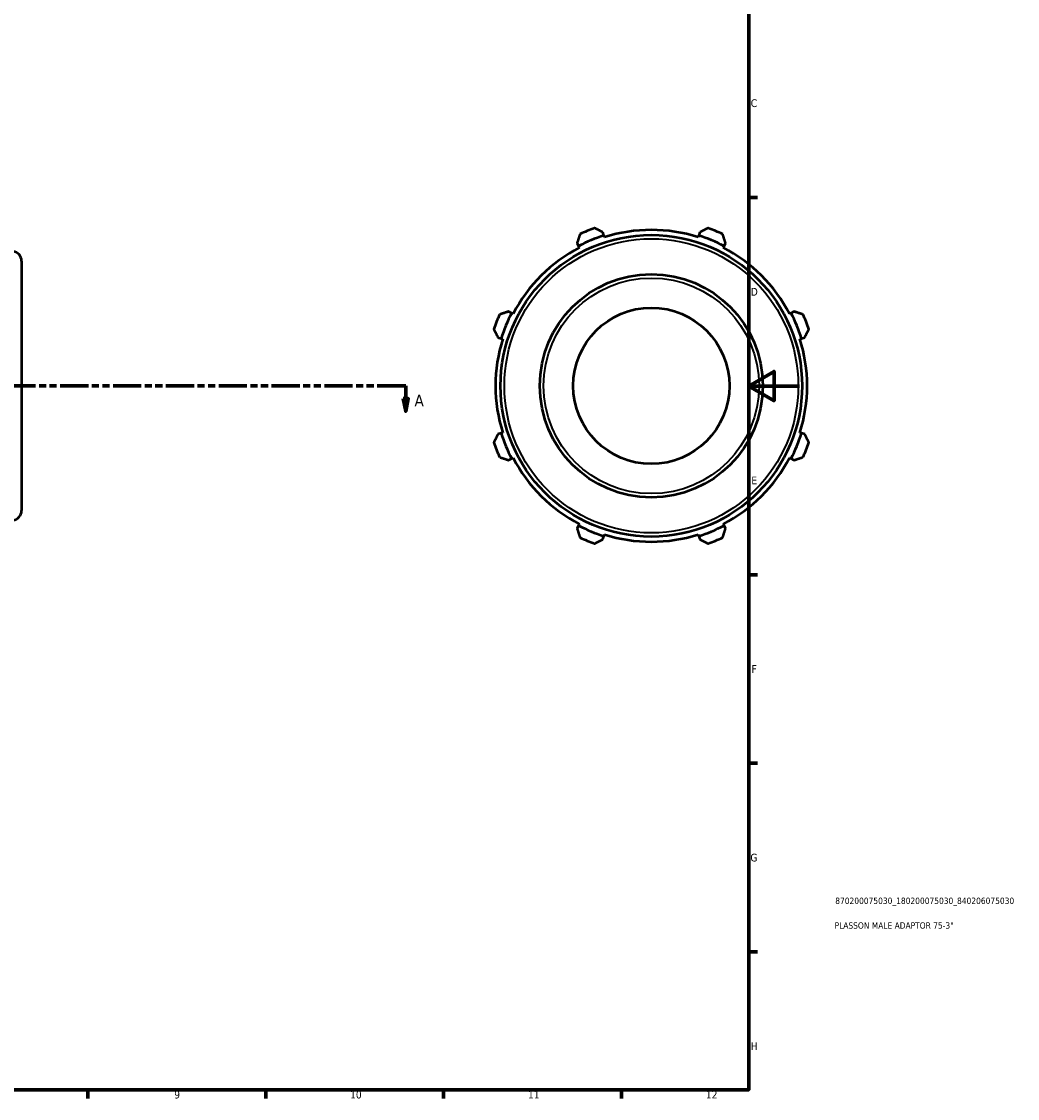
# Model space of a CAD drawing. Header units: millimetres. Extents: x 0 to 927, y -38 to 919.
# Tile 2 of 4: x 535 to 927, y 17 to 441. Entities that reach past the tile are written whole.
import ezdxf

# ---------------------------------------------------------------- set-up
doc = ezdxf.new("R2010")
doc.units = ezdxf.units.MM
doc.linetypes.add('DOUBLE_DASH_CHAIN', pattern=[1.2403, 0.6614, -0.0827, 0.1654, -0.0827, 0.1654, -0.0827])
for name, color, linetype, lineweight in [('Border (ANSI)', 7, 'Continuous', 70), ('Section Line (ANSI)', 7, 'DOUBLE_DASH_CHAIN', 70), ('Title (ISO)', 7, 'Continuous', 50), ('Visible (ANSI)', 7, 'Continuous', 50), ('Visible Narrow (ANSI)', 7, 'Continuous', 35)]:
    doc.layers.add(name, color=color, linetype=linetype, lineweight=lineweight)
doc.styles.add('Label Text (ANSI)', font='tahoma.ttf')
doc.styles.add('Note Text (ANSI)', font='tahoma.ttf')
doc.styles.add('Note Text (ISO)', font='tahoma.ttf')

# ---------------------------------------------------------------- blocks, each defined once
blk = doc.blocks.new('Borders Default Border')
at = {"layer": 'Border (ANSI)'}
for p, q in [((821, 371.25), (824.45, 371.25)), ((821, 222.75), (824.45, 222.75)), ((821, 148.5), (824.45, 148.5)), ((821, 74.25), (824.45, 74.25)), ((560.67, 20), (560.67, 16.55)), ((630.75, 20), (630.75, 16.55)), ((700.83, 20), (700.83, 16.55)), ((770.92, 20), (770.92, 16.55))]:
    blk.add_line(p, q, dxfattribs=at)
at = {"layer": 'Border (ANSI)', "flags": 128}
for points in [[(20, 20), (20, 574), (821, 574), (821, 20), (20, 20)], [(841, 297), (821, 297), (831, 302.77), (831, 291.23), (821, 297)]]:
    blk.add_lwpolyline(points, dxfattribs=at)
at = {"layer": 'Border (ANSI)', "attachment_point": 7, "style": 'Note Text (ANSI)'}
for s, insert, char_height in [('C', (821.8, 406.8), 3.05), ('D', (821.81, 332.6), 3.05), ('E', (822.05, 258.35), 3.05), ('F', (822.14, 184.1), 3.05), ('G', (821.66, 109.79), 3.05), ('H', (821.81, 35.6), 3.05), ('9', (594.7, 16.49), 3.05), ('10', (663.96, 16.49), 3.048), ('11', (734.04, 16.55), 3.048), ('12', (804.13, 16.55), 3.048)]:
    blk.add_mtext(s, dxfattribs=dict(at, insert=insert, char_height=char_height))
blk = doc.blocks.new('Title Blocks ISO')
at = {"layer": 'Title (ISO)', "color": 232, "true_color": 0xca0064, "style": 'Note Text (ISO)'}
for tag, p in [('PART_NUMBER_001', (34.1, 73.13)), ('DESCRIPTION_001', (33.84, 63.4))]:
    blk.add_attdef(tag, p, '', height=2.5, dxfattribs=at)
blk = doc.blocks.new('2dTransSection0')
at = {"layer": 'Section Line (ANSI)', "linetype": 'DOUBLE_DASH_CHAIN', "ltscale": 16.783997}
blk.add_line((237.5, 297.11), (685.87, 297.11), dxfattribs=at)
at = {"layer": 'Section Line (ANSI)', "linetype": 'Continuous'}
for p, q in [((237.5, 297.11), (248.71, 297.11)), ((237.5, 297.11), (237.5, 292.11)), ((674.66, 297.11), (685.87, 297.11)), ((685.87, 297.11), (685.87, 292.11)), ((236.5, 292.11), (237.5, 287.11)), ((238.5, 292.11), (236.5, 292.11)), ((237.5, 292.11), (237.5, 287.11)), ((237.5, 287.11), (238.5, 292.11)), ((684.87, 292.11), (685.87, 287.11)), ((686.87, 292.11), (684.87, 292.11)), ((685.87, 292.11), (685.87, 287.11)), ((685.87, 287.11), (686.87, 292.11))]:
    blk.add_line(p, q, dxfattribs=at)
at = {"layer": 'Section Line (ANSI)', "linetype": 'Continuous', "flags": 128}
for points in [[(236.5, 292.11), (237.5, 287.11), (238.5, 292.11), (236.5, 292.11)], [(684.87, 292.11), (685.87, 287.11), (686.87, 292.11), (684.87, 292.11)]]:
    blk.add_lwpolyline(points, dxfattribs=at)
at = {"layer": 'Section Line (ANSI)'}
for points in [[(236.5, 292.11), (237.5, 287.11), (238.5, 292.11), (236.5, 292.11)], [(684.87, 292.11), (685.87, 287.11), (686.87, 292.11), (684.87, 292.11)]]:
    blk.add_solid(points, dxfattribs=at)
at = {"layer": 'Section Line (ANSI)', "char_height": 4.57, "attachment_point": 7, "style": 'Label Text (ANSI)'}
for insert in [(230.13, 289.04), (689.34, 289.04)]:
    blk.add_mtext('A', dxfattribs=dict(at, insert=insert))

msp = doc.modelspace()

# ---------------------------------------------------------------- linework, layer by layer
at = {"layer": 'Visible (ANSI)'}
for p, q in [((763.989, 356.277), (763.592, 357.536)), ((764.187, 355.647), (763.989, 356.277)), ((801.3, 356.277), (801.102, 355.647)), ((801.697, 357.536), (801.3, 356.277)), ((753.388, 353.309), (753.998, 352.138)), ((753.998, 352.138), (754.302, 351.553)), ((810.987, 351.553), (811.291, 352.138)), ((811.291, 352.138), (811.901, 353.309)), ((534.531, 346.232), (534.531, 247.985)), ((727.614, 325.755), (726.444, 326.365)), ((728.2, 325.45), (727.614, 325.755)), ((837.675, 325.755), (837.089, 325.45)), ((838.846, 326.365), (837.675, 325.755)), ((722.217, 316.161), (723.476, 315.764)), ((723.476, 315.764), (724.105, 315.565)), ((841.184, 315.565), (841.813, 315.764)), ((841.813, 315.764), (843.072, 316.161)), ((723.476, 278.452), (722.217, 278.055)), ((724.105, 278.651), (723.476, 278.452)), ((841.813, 278.452), (841.184, 278.651)), ((843.072, 278.055), (841.813, 278.452)), ((726.444, 267.852), (727.614, 268.461)), ((727.614, 268.461), (728.2, 268.766)), ((837.089, 268.766), (837.675, 268.461)), ((837.675, 268.461), (838.846, 267.852)), ((753.998, 242.078), (753.388, 240.907)), ((754.302, 242.663), (753.998, 242.078)), ((811.291, 242.078), (810.987, 242.663)), ((811.901, 240.907), (811.291, 242.078)), ((763.592, 236.681), (763.989, 237.94)), ((763.989, 237.94), (764.187, 238.569)), ((801.102, 238.569), (801.3, 237.94)), ((801.3, 237.94), (801.697, 236.681))]:
    msp.add_line(p, q, dxfattribs=at)
for radius in [59.4, 43.942, 30.759]:
    msp.add_circle((782.645, 297.108), radius, dxfattribs=at)
for centre, radius, start, end in [((782.645, 297.108), 62.04, 107.5, 117.5), ((782.645, 297.108), 66, 109.79198, 115.20802), ((782.645, 297.108), 61.38, 72.5, 107.5), ((782.645, 297.108), 62.04, 62.5, 72.5), ((782.645, 297.108), 66, 64.79198, 70.20802), ((530.781, 346.232), 3.75, 0, 84), ((782.645, 297.108), 61.38, 117.5, 152.5), ((782.645, 297.108), 61.38, 27.5, 62.5), ((782.645, 297.108), 66, 154.79198, 160.20802), ((782.645, 297.108), 62.04, 152.5, 162.5), ((782.645, 297.108), 62.04, 17.5, 27.5), ((782.645, 297.108), 66, 19.79198, 25.20802), ((782.645, 297.108), 61.38, 162.5, 197.5), ((782.645, 297.108), 61.38, 342.5, 17.5), ((782.645, 297.108), 62.04, 197.5, 207.5), ((782.645, 297.108), 62.04, 332.5, 342.5), ((782.645, 297.108), 66, 199.79198, 205.20802), ((782.645, 297.108), 66, 334.79198, 340.20802), ((782.645, 297.108), 61.38, 207.5, 242.5), ((782.645, 297.108), 61.38, 297.5, 332.5), ((530.781, 247.985), 3.75, 276, 0), ((782.645, 297.108), 62.04, 242.5, 252.5), ((782.645, 297.108), 62.04, 287.5, 297.5), ((782.645, 297.108), 61.38, 252.5, 287.5), ((782.645, 297.108), 66, 244.79198, 250.20802), ((782.645, 297.108), 66, 289.79198, 295.20802)]:
    msp.add_arc(centre, radius, start, end, dxfattribs=at)
for points, weights in [([(754.535, 356.823), (753.95, 355.03), (753.388, 353.309)], [1.01304908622, 1.00939849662, 1.00494003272]), ([(763.592, 357.536), (761.978, 358.355), (760.296, 359.209)], [1.00494003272, 1.00939849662, 1.01304908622]), ([(804.993, 359.209), (803.311, 358.355), (801.697, 357.536)], [1.01304908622, 1.00939849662, 1.00494003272]), ([(811.901, 353.309), (811.339, 355.03), (810.754, 356.823)], [1.00494003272, 1.00939849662, 1.01304908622]), ([(726.444, 326.365), (724.723, 325.803), (722.93, 325.218)], [1.00494003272, 1.00939849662, 1.01304908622]), ([(842.359, 325.218), (840.566, 325.803), (838.846, 326.365)], [1.01304908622, 1.00939849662, 1.00494003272]), ([(720.543, 319.456), (721.397, 317.775), (722.217, 316.161)], [1.01304908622, 1.00939849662, 1.00494003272]), ([(843.072, 316.161), (843.892, 317.775), (844.746, 319.456)], [1.00494003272, 1.00939849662, 1.01304908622]), ([(722.217, 278.055), (721.397, 276.441), (720.543, 274.76)], [1.00494003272, 1.00939849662, 1.01304908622]), ([(844.746, 274.76), (843.892, 276.441), (843.072, 278.055)], [1.01304908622, 1.00939849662, 1.00494003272]), ([(722.93, 268.998), (724.723, 268.413), (726.444, 267.852)], [1.01304908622, 1.00939849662, 1.00494003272]), ([(838.846, 267.852), (840.566, 268.413), (842.359, 268.998)], [1.00494003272, 1.00939849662, 1.01304908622]), ([(753.388, 240.907), (753.95, 239.186), (754.535, 237.393)], [1.00494003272, 1.00939849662, 1.01304908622]), ([(810.754, 237.393), (811.339, 239.186), (811.901, 240.907)], [1.01304908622, 1.00939849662, 1.00494003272]), ([(760.296, 235.007), (761.978, 235.861), (763.592, 236.681)], [1.01304908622, 1.00939849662, 1.00494003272]), ([(801.697, 236.681), (803.311, 235.861), (804.993, 235.007)], [1.00494003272, 1.00939849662, 1.01304908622])]:
    msp.add_rational_spline(points, weights, degree=2, dxfattribs=at)
at = {"layer": 'Visible Narrow (ANSI)'}
for radius in [57.9, 42.442]:
    msp.add_circle((782.645, 297.108), radius, dxfattribs=at)

# ---------------------------------------------------------------- block references
msp.add_blockref('Borders Default Border', (0, 0))
msp.add_blockref('Title Blocks ISO', (821, 20)).add_auto_attribs({'PART_NUMBER_001': '870200075030_180200075030_840206075030', 'DESCRIPTION_001': 'PLASSON MALE ADAPTOR 75-3"'})
at = {"layer": 'Section Line (ANSI)'}
msp.add_blockref('2dTransSection0', (0, 0), dxfattribs=at)

doc.saveas('drawing.dxf')
